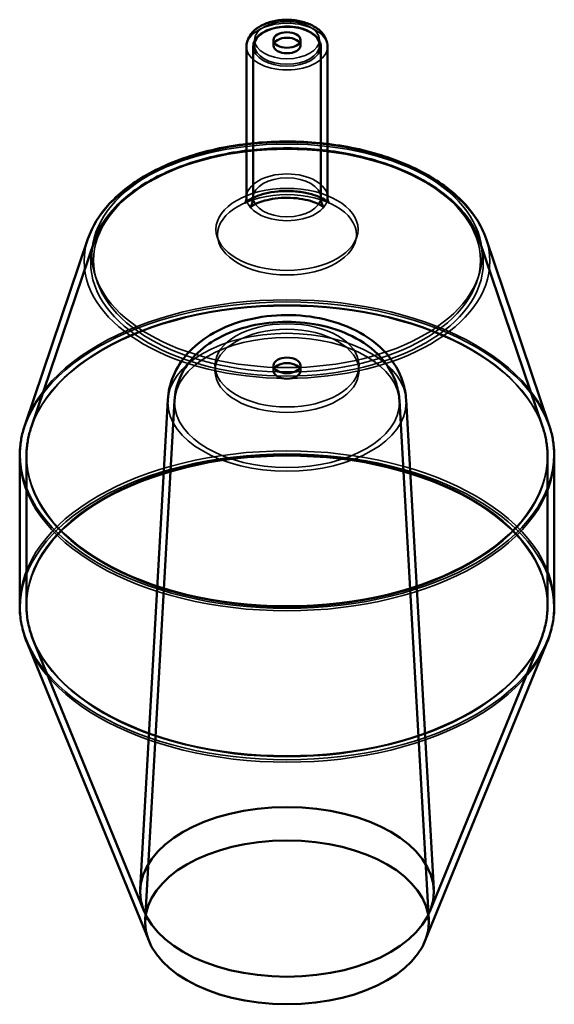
# Model space of a CAD drawing. Header units: millimetres. Extents: x 389 to 1218, y 241 to 1014.
# Tile 2 of 2: x 1020 to 1218, y 252 to 617. Entities that reach past the tile are written whole.
import ezdxf

# ---------------------------------------------------------------- set-up
doc = ezdxf.new("R2010")
doc.units = ezdxf.units.MM
doc.header["$LTSCALE"] = 4
doc.layers.add('Visibile (ISO)', color=7, linetype='Continuous', lineweight=50)
doc.layers.add('Visibile sottile (ISO)', color=7, linetype='Continuous', lineweight=35)

msp = doc.modelspace()

# ---------------------------------------------------------------- linework, layer by layer
at = {"layer": 'Visibile (ISO)'}
for p, q in [((1113.63, 608.99), (1113.63, 606.95)), ((1123.63, 608.99), (1123.63, 606.95)), ((1103.63, 606.55), (1103.63, 550.77)), ((1106.13, 606.55), (1106.13, 550.77)), ((1131.13, 606.55), (1131.13, 550.77)), ((1133.63, 606.55), (1133.63, 550.77)), ((1044.92, 535.46), (1021.61, 466.7)), ((1047.29, 534.66), (1023.98, 465.9)), ((1189.98, 534.66), (1213.28, 465.9)), ((1192.35, 535.46), (1215.65, 466.7)), ((1113.63, 488.56), (1113.63, 486.52)), ((1123.63, 488.56), (1123.63, 486.52)), ((1074.5, 475.76), (1064.3, 294.71)), ((1077, 475.62), (1066.16, 283.38)), ((1160.27, 475.62), (1171.1, 283.38)), ((1162.76, 475.76), (1172.97, 294.71)), ((1019.63, 454.89), (1019.63, 399.76)), ((1022.13, 454.89), (1022.13, 399.76)), ((1215.13, 454.89), (1215.13, 399.76)), ((1217.63, 454.89), (1217.63, 399.76)), ((1065.72, 286.48), (1024.79, 386.59)), ((1171.54, 286.48), (1212.48, 386.59)), ((1067.54, 275.43), (1022.47, 385.65)), ((1169.73, 275.43), (1214.79, 385.65))]:
    msp.add_line(p, q, dxfattribs=at)
for centre, major_axis in [((1118.63, 608.99), (5, 0)), ((1118.63, 606.95), (-5, 0)), ((1118.63, 488.56), (5, 0)), ((1118.63, 486.52), (-5, 0)), ((1118.63, 293.69), (54.37, 0)), ((1118.63, 282.4), (-52.5, 0))]:
    msp.add_ellipse(centre, major_axis=major_axis, ratio=0.57735, dxfattribs=at)
for points, knots in [([(1103.63, 606.55), (1103.63, 607.51), (1103.84, 608.46), (1104.61, 610.3), (1105.2, 611.16), (1106.78, 612.84), (1107.83, 613.61), (1110.29, 614.94), (1111.72, 615.47), (1114.76, 616.21), (1116.36, 616.42), (1119.57, 616.51), (1121.17, 616.39), (1124.27, 615.84), (1125.76, 615.4), (1128.49, 614.19), (1129.74, 613.43), (1131.77, 611.58), (1132.57, 610.52), (1133.43, 608.44), (1133.63, 607.49), (1133.63, 606.55)], [2.356194, 2.356194, 2.356194, 2.356194, 2.593733, 2.593733, 2.855269, 2.855269, 3.173582, 3.173582, 3.526728, 3.526728, 3.878916, 3.878916, 4.227618, 4.227618, 4.578382, 4.578382, 4.933069, 4.933069, 5.263305, 5.263305, 5.497787, 5.497787, 5.497787, 5.497787]), ([(1106.13, 606.55), (1106.13, 607.32), (1106.33, 608.09), (1107.11, 609.56), (1107.71, 610.26), (1109.25, 611.54), (1110.21, 612.11), (1112.38, 613.04), (1113.59, 613.39), (1116.14, 613.87), (1117.47, 613.98), (1120.14, 613.96), (1121.47, 613.83), (1123.99, 613.31), (1125.18, 612.93), (1127.31, 611.97), (1128.25, 611.38), (1129.76, 610.05), (1130.34, 609.3), (1130.98, 607.87), (1131.13, 607.21), (1131.13, 606.55)], [2.356194, 2.356194, 2.356194, 2.356194, 2.652964, 2.652964, 2.963911, 2.963911, 3.28899, 3.28899, 3.615658, 3.615658, 3.941198, 3.941198, 4.266269, 4.266269, 4.591893, 4.591893, 4.918627, 4.918627, 5.2431, 5.2431, 5.497787, 5.497787, 5.497787, 5.497787]), ([(1044.92, 535.46), (1046.49, 540.09), (1049.22, 544.48), (1056.87, 552.71), (1061.93, 556.5), (1073.82, 562.98), (1080.68, 565.64), (1095.44, 569.52), (1103.31, 570.74), (1119.3, 571.67), (1127.4, 571.37), (1143.05, 569.28), (1150.59, 567.49), (1164.42, 562.54), (1170.69, 559.39), (1181.28, 551.95), (1185.6, 547.66), (1190.24, 540.55), (1191.47, 538.04), (1192.35, 535.46)], [2.549439, 2.549439, 2.549439, 2.549439, 2.848304, 2.848304, 3.170421, 3.170421, 3.499472, 3.499472, 3.827406, 3.827406, 4.154275, 4.154275, 4.481415, 4.481415, 4.809967, 4.809967, 5.138139, 5.138139, 5.304543, 5.304543, 5.304543, 5.304543]), ([(1047.29, 534.66), (1048.79, 539.09), (1051.48, 543.34), (1059, 551.2), (1063.91, 554.8), (1075.4, 560.92), (1082.01, 563.43), (1096.23, 567.11), (1103.83, 568.28), (1119.28, 569.15), (1127.12, 568.87), (1142.25, 566.87), (1149.55, 565.17), (1162.86, 560.48), (1168.88, 557.51), (1179.03, 550.55), (1183.16, 546.58), (1187.79, 539.83), (1189.09, 537.28), (1189.98, 534.66)], [2.549439, 2.549439, 2.549439, 2.549439, 2.860967, 2.860967, 3.182293, 3.182293, 3.505804, 3.505804, 3.82881, 3.82881, 4.151411, 4.151411, 4.474116, 4.474116, 4.797368, 4.797368, 5.120669, 5.120669, 5.304543, 5.304543, 5.304543, 5.304543]), ([(1103.63, 550.77), (1103.63, 549.97), (1103.4, 549.21), (1103.07, 548.55), (1103.03, 548.6), (1103.56, 549.11), (1103.97, 549.44), (1105.17, 550.19), (1105.97, 550.61), (1107.97, 551.43), (1109.19, 551.83), (1111.97, 552.51), (1113.55, 552.77), (1116.91, 553.09), (1118.69, 553.13), (1122.19, 552.96), (1123.91, 552.75), (1127.04, 552.12), (1128.46, 551.72), (1130.79, 550.84), (1131.74, 550.38), (1133.12, 549.57), (1133.59, 549.21), (1134.12, 548.73), (1134.19, 548.6), (1134.1, 548.75), (1133.9, 549.09), (1133.68, 549.97), (1133.63, 550.37), (1133.63, 550.77)], [2.356194, 2.356194, 2.356194, 2.356194, 2.633323, 2.633323, 2.903563, 2.903563, 3.103825, 3.103825, 3.307967, 3.307967, 3.528116, 3.528116, 3.764609, 3.764609, 4.011556, 4.011556, 4.260037, 4.260037, 4.500287, 4.500287, 4.724183, 4.724183, 4.930067, 4.930067, 5.129558, 5.129558, 5.358993, 5.358993, 5.497787, 5.497787, 5.497787, 5.497787]), ([(1106.13, 550.77), (1106.13, 549.06), (1105.42, 547.58), (1104.98, 546.98), (1104.97, 547.01), (1105.35, 547.34), (1105.69, 547.59), (1106.71, 548.17), (1107.39, 548.5), (1109.1, 549.17), (1110.14, 549.5), (1112.54, 550.06), (1113.92, 550.29), (1116.84, 550.58), (1118.4, 550.62), (1121.49, 550.51), (1123.02, 550.34), (1125.8, 549.84), (1127.07, 549.51), (1129.17, 548.81), (1130.03, 548.43), (1131.29, 547.77), (1131.72, 547.48), (1132.21, 547.1), (1132.29, 547), (1132.17, 547.13), (1131.96, 547.4), (1131.43, 548.55), (1131.13, 549.64), (1131.13, 550.77)], [2.356194, 2.356194, 2.356194, 2.356194, 2.750525, 2.750525, 2.961271, 2.961271, 3.144705, 3.144705, 3.333809, 3.333809, 3.538664, 3.538664, 3.760137, 3.760137, 3.992859, 3.992859, 4.227783, 4.227783, 4.454706, 4.454706, 4.665288, 4.665288, 4.857644, 4.857644, 5.040754, 5.040754, 5.23769, 5.23769, 5.497787, 5.497787, 5.497787, 5.497787]), ([(1074.5, 475.76), (1074.68, 478.88), (1075.42, 481.92), (1077.85, 487.72), (1079.61, 490.39), (1084.11, 495.57), (1086.98, 497.86), (1093.88, 502.1), (1098.03, 503.8), (1106.93, 506.28), (1111.71, 506.98), (1121.25, 507.3), (1126.02, 506.93), (1135.32, 505.09), (1139.86, 503.62), (1148.29, 499.36), (1152.23, 496.59), (1158.1, 489.91), (1160.28, 486.38), (1162.22, 480.21), (1162.64, 478), (1162.76, 475.76)], [2.388727, 2.388727, 2.388727, 2.388727, 2.593824, 2.593824, 2.82191, 2.82191, 3.110067, 3.110067, 3.477162, 3.477162, 3.869269, 3.869269, 4.256321, 4.256321, 4.646893, 4.646893, 5.02838, 5.02838, 5.317686, 5.317686, 5.465254, 5.465254, 5.465254, 5.465254]), ([(1077, 475.62), (1077.16, 478.5), (1077.86, 481.31), (1080.15, 486.68), (1081.82, 489.17), (1086.12, 493.99), (1088.88, 496.14), (1095.49, 500.07), (1099.46, 501.65), (1107.91, 503.9), (1112.41, 504.52), (1121.39, 504.77), (1125.87, 504.41), (1134.6, 502.68), (1138.84, 501.31), (1146.7, 497.38), (1150.36, 494.84), (1155.87, 488.73), (1157.93, 485.44), (1159.76, 479.73), (1160.15, 477.69), (1160.27, 475.62)], [2.388727, 2.388727, 2.388727, 2.388727, 2.597961, 2.597961, 2.831399, 2.831399, 3.126701, 3.126701, 3.49459, 3.49459, 3.878819, 3.878819, 4.257814, 4.257814, 4.640412, 4.640412, 5.01825, 5.01825, 5.314865, 5.314865, 5.465254, 5.465254, 5.465254, 5.465254]), ([(1019.63, 454.89), (1019.63, 455.68), (1019.66, 456.48), (1019.77, 458.07), (1019.85, 458.86), (1020.06, 460.45), (1020.19, 461.24), (1020.51, 462.81), (1020.69, 463.59), (1021.11, 465.16), (1021.35, 465.93), (1021.61, 466.7)], [2.3561945, 2.3561945, 2.3561945, 2.3561945, 2.3948434, 2.3948434, 2.4334923, 2.4334923, 2.4721412, 2.4721412, 2.5107901, 2.5107901, 2.549439, 2.549439, 2.549439, 2.549439]), ([(1215.65, 466.7), (1215.91, 465.93), (1216.15, 465.16), (1216.57, 463.59), (1216.76, 462.81), (1217.07, 461.24), (1217.21, 460.45), (1217.42, 458.86), (1217.5, 458.07), (1217.61, 456.48), (1217.63, 455.68), (1217.63, 454.89)], [5.3045426, 5.3045426, 5.3045426, 5.3045426, 5.3431915, 5.3431915, 5.3818404, 5.3818404, 5.4204893, 5.4204893, 5.4591382, 5.4591382, 5.4977871, 5.4977871, 5.4977871, 5.4977871]), ([(1022.13, 454.89), (1022.13, 455.63), (1022.16, 456.37), (1022.26, 457.85), (1022.33, 458.58), (1022.53, 460.06), (1022.65, 460.8), (1022.95, 462.26), (1023.12, 462.99), (1023.51, 464.45), (1023.74, 465.18), (1023.98, 465.9)], [2.3561945, 2.3561945, 2.3561945, 2.3561945, 2.3948434, 2.3948434, 2.4334923, 2.4334923, 2.4721412, 2.4721412, 2.5107901, 2.5107901, 2.549439, 2.549439, 2.549439, 2.549439]), ([(1213.28, 465.9), (1213.53, 465.18), (1213.75, 464.45), (1214.14, 462.99), (1214.32, 462.26), (1214.61, 460.8), (1214.74, 460.06), (1214.93, 458.58), (1215.01, 457.85), (1215.11, 456.37), (1215.13, 455.63), (1215.13, 454.89)], [5.3045426, 5.3045426, 5.3045426, 5.3045426, 5.3431915, 5.3431915, 5.3818404, 5.3818404, 5.4204893, 5.4204893, 5.4591382, 5.4591382, 5.4977871, 5.4977871, 5.4977871, 5.4977871]), ([(1022.47, 385.65), (1022.1, 386.56), (1021.76, 387.49), (1021.16, 389.34), (1020.89, 390.28), (1020.43, 392.16), (1020.24, 393.1), (1019.94, 395), (1019.82, 395.95), (1019.67, 397.85), (1019.63, 398.81), (1019.63, 399.76)], [2.1243707, 2.1243707, 2.1243707, 2.1243707, 2.1707354, 2.1707354, 2.2171002, 2.2171002, 2.263465, 2.263465, 2.3098297, 2.3098297, 2.3561945, 2.3561945, 2.3561945, 2.3561945]), ([(1024.79, 386.59), (1024.43, 387.45), (1024.12, 388.32), (1023.55, 390.06), (1023.31, 390.93), (1022.88, 392.68), (1022.7, 393.56), (1022.42, 395.33), (1022.31, 396.22), (1022.17, 397.99), (1022.13, 398.88), (1022.13, 399.76)], [2.1243707, 2.1243707, 2.1243707, 2.1243707, 2.1707354, 2.1707354, 2.2171002, 2.2171002, 2.263465, 2.263465, 2.3098297, 2.3098297, 2.3561945, 2.3561945, 2.3561945, 2.3561945]), ([(1215.13, 399.76), (1215.13, 398.88), (1215.1, 397.99), (1214.95, 396.22), (1214.85, 395.33), (1214.56, 393.56), (1214.39, 392.68), (1213.96, 390.93), (1213.71, 390.06), (1213.15, 388.32), (1212.83, 387.45), (1212.48, 386.59)], [5.4977871, 5.4977871, 5.4977871, 5.4977871, 5.5441519, 5.5441519, 5.5905167, 5.5905167, 5.6368814, 5.6368814, 5.6832462, 5.6832462, 5.7296109, 5.7296109, 5.7296109, 5.7296109]), ([(1217.63, 399.76), (1217.63, 398.81), (1217.59, 397.85), (1217.44, 395.95), (1217.33, 395), (1217.02, 393.1), (1216.83, 392.16), (1216.37, 390.28), (1216.11, 389.34), (1215.51, 387.49), (1215.17, 386.56), (1214.79, 385.65)], [5.4977871, 5.4977871, 5.4977871, 5.4977871, 5.5441519, 5.5441519, 5.5905167, 5.5905167, 5.6368814, 5.6368814, 5.6832462, 5.6832462, 5.7296109, 5.7296109, 5.7296109, 5.7296109])]:
    msp.add_open_spline(points, degree=3, knots=knots, dxfattribs=at)
at = {"layer": 'Visibile sottile (ISO)'}
for centre, major_axis in [((1118.63, 608.99), (-12, 0)), ((1118.63, 606.55), (15, 0)), ((1118.63, 606.55), (12.5, 0)), ((1118.63, 606.95), (-12, 0)), ((1118.63, 527.13), (75.11, 0)), ((1118.63, 526.6), (72.7, 0)), ((1118.63, 529.45), (-72.23, 0)), ((1118.63, 527.47), (-71.62, 0)), ((1118.63, 550.77), (-15, 0)), ((1118.63, 550.77), (-12.5, 0)), ((1118.63, 538.89), (26.33, 0)), ((1118.63, 536.91), (25.72, 0)), ((1118.63, 454.89), (99, 0)), ((1118.63, 455.74), (-98.86, 0)), ((1118.63, 454.89), (96.5, 0)), ((1118.63, 455.21), (-96.45, 0)), ((1118.63, 488.56), (26.67, 0)), ((1118.63, 474.93), (-44.16, 0)), ((1118.63, 486.52), (26.67, 0)), ((1118.63, 474.84), (-41.66, 0)), ((1118.63, 399.76), (-99, 0)), ((1118.63, 398.75), (98.8, 0)), ((1118.63, 399.76), (-96.5, 0)), ((1118.63, 399.39), (96.43, 0))]:
    msp.add_ellipse(centre, major_axis=major_axis, ratio=0.57735, dxfattribs=at)

doc.saveas('drawing.dxf')
